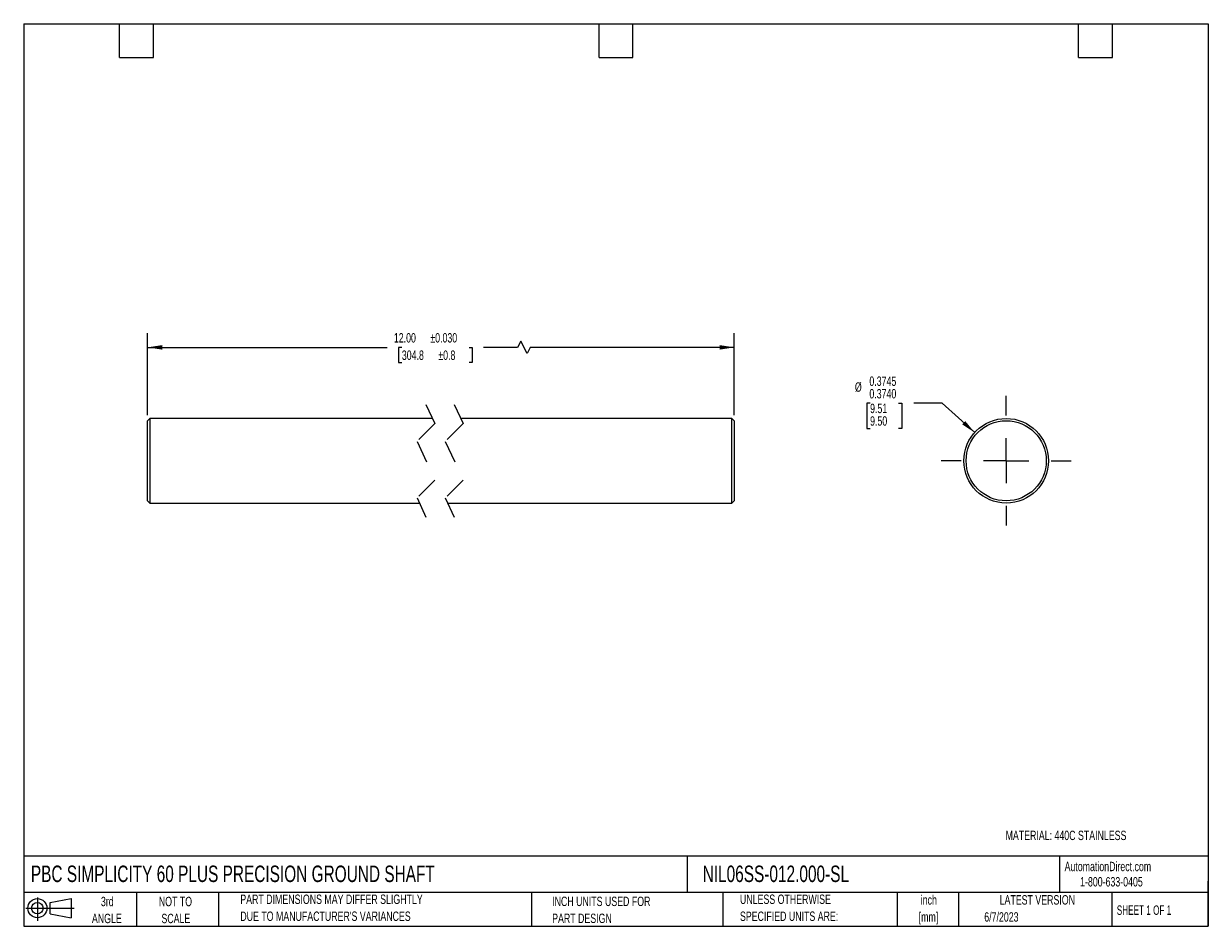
# Model space of a CAD drawing. Header units: inches. Extents: x 0.12 to 5.38, y 0.12 to 4.12.
import ezdxf

# ---------------------------------------------------------------- set-up
doc = ezdxf.new("R2010")
doc.units = ezdxf.units.IN
doc.header["$LTSCALE"] = 0.5
doc.header["$MEASUREMENT"] = 0
doc.linetypes.add('CENTERX2', pattern=[0.8, 0.5, -0.1, 0.1, -0.1])
doc.linetypes.add('HIDDEN', pattern=[0.075, 0.05, -0.025])
doc.layers.add('CENTER', color=40, linetype='CENTERX2')
doc.layers.add('SLD-DEFPOINTS', color=7, linetype='Continuous')
doc.layers.add('DIMENSIONS', color=140, linetype='Continuous', lineweight=25)
doc.layers.add('TEXT', color=140, linetype='Continuous', lineweight=25)
doc.styles.add('SLDTEXTSTYLE0', font='TXT', dxfattribs={"width": 0.7})
doc.styles.add('SLDTEXTSTYLE1', font='TXT', dxfattribs={"width": 0.65})
doc.dimstyles.new('SLDDIMSTYLE0', dxfattribs={"dimtxt": 0.04248, "dimasz": 0.065, "dimexe": 0, "dimexo": 0.0625, "dimgap": 0.01062, "dimtad": 0, "dimtih": 1, "dimtoh": 1, "dimrnd": 1e-09, "dimzin": 4, "dimdsep": 46, "dimtxsty": 'SLDTEXTSTYLE0', "dimsah": 1, "dimcen": 0.09, "dimadec": 0, "dimazin": 1, "dimtol": 1, "dimtp": 0.03, "dimtm": 0.03, "dimtfac": 1, "dimtdec": 3, "dimtofl": 0, "dimtmove": 0, "dimatfit": 3, "dimfxl": 0, "dimfrac": 2, "dimtolj": 1, "dimarcsym": 0})
doc.dimstyles.new('SLDDIMSTYLE1', dxfattribs={"dimtxt": 0.04248, "dimasz": 0.065, "dimexe": 0, "dimexo": 0.0625, "dimgap": 0.01062, "dimtad": 0, "dimtih": 1, "dimtoh": 1, "dimdec": 3, "dimrnd": 1e-09, "dimdsep": 46, "dimtxsty": 'SLDTEXTSTYLE0', "dimsah": 1, "dimcen": 0, "dimadec": 0, "dimazin": 2, "dimlim": 1, "dimtp": -0.0005, "dimtm": 0.001, "dimtfac": 1, "dimtdec": 4, "dimtofl": 0, "dimtmove": 0, "dimatfit": 3, "dimfxl": 0, "dimfrac": 2, "dimtolj": 1, "dimtzin": 4, "dimarcsym": 0})

# ---------------------------------------------------------------- blocks, each defined once
blk = doc.blocks.new('Block11')
at = {"color": 7, "linetype": 'Continuous', "lineweight": 18}
for p, q in [((0, 0.0567), (0.2141, 0.0567)), ((0.051, 0.1045), (0.051, 0)), ((0.1079, 0.082), (0.2003, 0.0991)), ((0.1079, 0.0314), (0.1079, 0.082)), ((0.2003, 0.0991), (0.2003, 0.0144)), ((0.1079, 0.0314), (0.2003, 0.0144))]:
    blk.add_line(p, q, dxfattribs=at)
for radius in [0.0423, 0.0253]:
    blk.add_circle((0.051, 0.0567), radius, dxfattribs=at)
blk = doc.blocks.new('Block12')
at = {"layer": 'SLD-DEFPOINTS'}
blk.add_blockref('Block11', (0, 0), dxfattribs=at)
blk = doc.blocks.new('SW_NOTE_0')
at = {"layer": 'TEXT', "color": 0, "char_height": 0.04167, "attachment_point": 2, "style": 'SLDTEXTSTYLE0'}
for s, insert in [('inch', (0.0625, 0.0537)), ('[mm]', (0.0611, -0.0215))]:
    blk.add_mtext(s, dxfattribs=dict(at, insert=insert))
blk = doc.blocks.new('SW_NOTE_0_1')
at = {"layer": 'TEXT', "color": 0, "char_height": 0.041667, "attachment_point": 1, "style": 'SLDTEXTSTYLE0'}
for s, insert in [('UNLESS OTHERWISE', (0, 0.0537)), ('SPECIFIED UNITS ARE:', (0, -0.0215))]:
    blk.add_mtext(s, dxfattribs=dict(at, insert=insert))
blk = doc.blocks.new('SW_NOTE_0_2')
at = {"layer": 'TEXT', "color": 0, "char_height": 0.041667, "attachment_point": 1, "style": 'SLDTEXTSTYLE0'}
for s, insert in [('PART DIMENSIONS MAY DIFFER SLIGHTLY', (0, 0.0537)), ("DUE TO MANUFACTURER'S VARIANCES", (0, -0.0215))]:
    blk.add_mtext(s, dxfattribs=dict(at, insert=insert))
blk = doc.blocks.new('SW_NOTE_0_3')
at = {"layer": 'TEXT', "color": 0, "char_height": 0.04167, "attachment_point": 2, "style": 'SLDTEXTSTYLE0'}
for s, insert in [('NOT TO', (0.1035, 0.0537)), ('SCALE', (0.1054, -0.0215))]:
    blk.add_mtext(s, dxfattribs=dict(at, insert=insert))
blk = doc.blocks.new('SW_NOTE_0_4')
at = {"layer": 'TEXT', "color": 0, "char_height": 0.04167, "attachment_point": 2, "style": 'SLDTEXTSTYLE0'}
for s, insert in [('3rd', (0.0456, 0.0537)), ('ANGLE', (0.0437, -0.0215))]:
    blk.add_mtext(s, dxfattribs=dict(at, insert=insert))
blk = doc.blocks.new('SW_NOTE_0_5')
at = {"layer": 'TEXT', "color": 0, "char_height": 0.041667, "attachment_point": 1, "style": 'SLDTEXTSTYLE0'}
for s, insert in [('INCH UNITS USED FOR', (0, 0.0537)), ('PART DESIGN', (0, -0.0215))]:
    blk.add_mtext(s, dxfattribs=dict(at, insert=insert))
blk = doc.blocks.new('_D')
at = {"layer": 'DIMENSIONS'}
for p, q in [((0.674, 2.3906), (0.674, 2.7531)), ((3.274, 2.3906), (3.274, 2.7531)), ((0.674, 2.6906), (1.7365, 2.6906)), ((1.8009, 2.6906), (1.7866, 2.6906)), ((1.7866, 2.6906), (1.7866, 2.623)), ((2.0988, 2.6906), (2.1131, 2.6906)), ((2.1131, 2.6906), (2.1131, 2.623)), ((2.314, 2.6906), (2.1632, 2.6906)), ((2.3279, 2.7183), (2.314, 2.6906)), ((2.3557, 2.6628), (2.3279, 2.7183)), ((2.3695, 2.6906), (2.3557, 2.6628)), ((3.274, 2.6906), (2.3695, 2.6906)), ((1.7866, 2.623), (1.8009, 2.623)), ((2.1131, 2.623), (2.0988, 2.623))]:
    blk.add_line(p, q, dxfattribs=at)
for points in [[(0.674, 2.6906), (0.739, 2.6806), (0.739, 2.7006)], [(3.274, 2.6906), (3.209, 2.7006), (3.209, 2.6806)]]:
    blk.add_solid(points, dxfattribs=at)
at = {"layer": 'DIMENSIONS', "char_height": 0.04167, "attachment_point": 1, "style": 'SLDTEXTSTYLE0'}
for s, insert in [('12.00', (1.7656, 2.7538)), ('±0.030', (1.9271, 2.7538)), ('±0.8', (1.9625, 2.6768)), ('304.8', (1.8009, 2.6768))]:
    blk.add_mtext(s, dxfattribs=dict(at, insert=insert))
blk = doc.blocks.new('_D_1')
at = {"layer": 'DIMENSIONS'}
for p, q in [((3.8761, 2.4427), (3.8619, 2.4427)), ((3.8619, 2.4427), (3.8619, 2.3316)), ((4.0024, 2.4427), (4.0166, 2.4427)), ((4.0166, 2.4427), (4.0166, 2.3316)), ((4.1948, 2.4427), (4.0698, 2.4427)), ((4.3396, 2.3131), (4.1948, 2.4427)), ((3.8619, 2.3316), (3.8761, 2.3316)), ((4.0166, 2.3316), (4.0024, 2.3316))]:
    blk.add_line(p, q, dxfattribs=at)
blk.add_solid([(4.3396, 2.3131), (4.2978, 2.3639), (4.2845, 2.349)], dxfattribs=at)
at = {"layer": 'DIMENSIONS', "char_height": 0.04167, "attachment_point": 1, "style": 'SLDTEXTSTYLE0'}
for s, insert in [('%%c', (3.8087, 2.5357)), ('0.3745', (3.8729, 2.5615)), ('0.3740', (3.8729, 2.506)), ('9.51', (3.8761, 2.4409)), ('9.50', (3.8761, 2.3853))]:
    blk.add_mtext(s, dxfattribs=dict(at, insert=insert))
blk = doc.blocks.new('SW_CENTERMARKSYMBOL_0')
at = {"layer": 'CENTER', "color": 0}
for p, q in [((0, 0.2), (0, 0.2875)), ((0, 0), (0, 0.1)), ((-0.2, 0), (-0.2875, 0)), ((0, 0), (-0.1, 0)), ((0, 0), (0, -0.1)), ((0, 0), (0.1, 0)), ((0.2, 0), (0.2875, 0)), ((0, -0.2), (0, -0.2875))]:
    blk.add_line(p, q, dxfattribs=at)

msp = doc.modelspace()

# ---------------------------------------------------------------- linework, layer by layer
at = {"color": 7, "linetype": 'HIDDEN', "lineweight": 18}
for p, q in [((1.9077, 2.4381), (1.9471, 2.3525)), ((2.0327, 2.4381), (2.0721, 2.3525)), ((1.9471, 2.3525), (1.8684, 2.2737)), ((2.0721, 2.3525), (1.9934, 2.2737)), ((1.8684, 2.2737), (1.9471, 2.1025)), ((1.9934, 2.2737), (2.0721, 2.1025)), ((1.9471, 2.1025), (1.8684, 2.0237)), ((2.0721, 2.1025), (1.9934, 2.0237)), ((1.8684, 2.0237), (1.9077, 1.9381)), ((1.9934, 2.0237), (2.0327, 1.9381))]:
    msp.add_line(p, q, dxfattribs=at)
for p, q in [((0.684, 2.3756), (0.674, 2.3656)), ((0.674, 2.0106), (0.674, 2.3656)), ((1.9365, 2.3756), (0.684, 2.3756)), ((0.684, 2.3756), (0.684, 2.0006)), ((3.264, 2.3756), (2.0615, 2.3756)), ((3.274, 2.3656), (3.264, 2.3756)), ((3.264, 2.0006), (3.264, 2.3756)), ((3.274, 2.3656), (3.274, 2.0106)), ((0.674, 2.0106), (0.684, 2.0006)), ((0.684, 2.0006), (1.879, 2.0006)), ((2.004, 2.0006), (3.264, 2.0006)), ((3.264, 2.0006), (3.274, 2.0106))]:
    msp.add_line(p, q)
for radius in [0.1875, 0.1775]:
    msp.add_circle((4.4793, 2.1881), radius)
at = {"layer": 'TEXT'}
for p, q in [((0.125, 4.125), (5.375, 4.125)), ((0.125, 4.125), (0.125, 0.125)), ((0.55, 3.975), (0.55, 4.125)), ((0.7, 3.975), (0.7, 4.125)), ((2.675, 3.975), (2.675, 4.125)), ((2.825, 3.975), (2.825, 4.125)), ((4.8, 3.975), (4.8, 4.125)), ((4.95, 3.975), (4.95, 4.125)), ((5.375, 4.125), (5.375, 0.125)), ((0.55, 3.975), (0.7, 3.975)), ((2.675, 3.975), (2.825, 3.975)), ((4.8, 3.975), (4.95, 3.975)), ((5.375, 0.4356), (0.125, 0.4356)), ((3.0661, 0.4356), (3.0661, 0.275)), ((4.7161, 0.4356), (4.7161, 0.275)), ((5.375, 0.125), (5.375, 0.325)), ((5.375, 0.275), (0.125, 0.275)), ((0.625, 0.275), (0.625, 0.125)), ((0.9884, 0.275), (0.9884, 0.125)), ((2.3749, 0.275), (2.3749, 0.125)), ((3.224, 0.275), (3.224, 0.125)), ((3.9965, 0.275), (3.9965, 0.125)), ((4.268, 0.275), (4.268, 0.125)), ((4.9478, 0.275), (4.9478, 0.125)), ((0.125, 0.125), (5.375, 0.125))]:
    msp.add_line(p, q, dxfattribs=at)

# ---------------------------------------------------------------- block references
at = {"layer": 'CENTER'}
msp.add_blockref('SW_CENTERMARKSYMBOL_0', (4.4793, 2.1881), dxfattribs=at)
at = {"layer": 'SLD-DEFPOINTS'}
msp.add_blockref('Block12', (0.1346, 0.1487), dxfattribs=at)
at = {"layer": 'TEXT'}
for name, p in [('SW_NOTE_0_2', (1.085, 0.212)), ('SW_NOTE_0_1', (3.2994, 0.212)), ('SW_NOTE_0', (4.0738, 0.2091)), ('SW_NOTE_0_4', (0.4498, 0.2021)), ('SW_NOTE_0_3', (0.694, 0.2021)), ('SW_NOTE_0_5', (2.4671, 0.2027))]:
    msp.add_blockref(name, p, dxfattribs=at)

# ---------------------------------------------------------------- texts
for s, insert, char_height, attachment_point, style in [('MATERIAL: 440C STAINLESS', (4.4766, 0.5488), 0.041667, 1, 'SLDTEXTSTYLE0'), ('PBC SIMPLICITY 60 PLUS PRECISION GROUND SHAFT', (0.1568, 0.3941), 0.072917, 1, 'SLDTEXTSTYLE0'), ('NIL06SS-012.000-SL', (3.134, 0.3941), 0.072917, 1, 'SLDTEXTSTYLE0'), ('AutomationDirect.com', (4.7381, 0.411), 0.041667, 1, 'SLDTEXTSTYLE0'), ('1-800-633-0405', (4.8069, 0.3432), 0.041667, 1, 'SLDTEXTSTYLE0'), ('LATEST VERSION', (4.6172, 0.2631), 0.041667, 2, 'SLDTEXTSTYLE0'), ('SHEET 1 OF 1', (4.9693, 0.2175), 0.041667, 1, 'SLDTEXTSTYLE1'), ('6/7/2023', (4.3821, 0.1873), 0.04167, 1, 'SLDTEXTSTYLE0')]:
    msp.add_mtext(s, dxfattribs=dict(at, insert=insert, char_height=char_height, attachment_point=attachment_point, style=style))

# ---------------------------------------------------------------- dimensions: what is measured, and where the dimension line sits
at = {"layer": 'DIMENSIONS'}
dim = msp.add_linear_dim(base=(0.674, 2.6906), p1=(3.274, 2.3656), p2=(0.674, 2.3656), text='12.00MAX', dimstyle='SLDDIMSTYLE0', dxfattribs=at)
dim.commit()
dim.dimension.update_dxf_attribs({"geometry": '_D', "text_midpoint": (1.9499, 2.6906), "dimtype": 160})
dim = msp.add_diameter_dim_2p(p1=(4.619, 2.0631), p2=(4.3396, 2.3131), dimstyle='SLDDIMSTYLE1', dxfattribs=at)
dim.commit()
dim.dimension.update_dxf_attribs({"geometry": '_D_1', "text_midpoint": (3.9392, 2.4427), "dimtype": 163})

doc.saveas('drawing.dxf')
